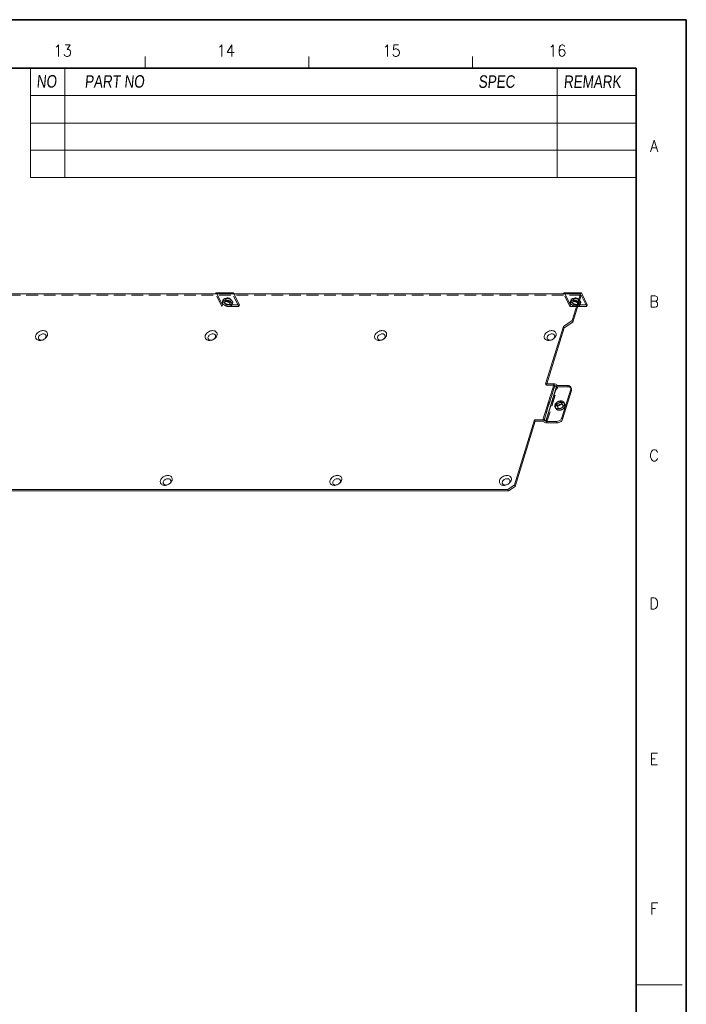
# Model space of a CAD drawing. Header units: millimetres. Extents: x 4497 to 11741, y 5958 to 12619.
# Tile 138 of 256: x 6965 to 7255, y 8010 to 8438. Entities that reach past the tile are written whole.
import ezdxf
from ezdxf.enums import TextEntityAlignment as Align

# ---------------------------------------------------------------- set-up
doc = ezdxf.new("R2010")
doc.units = ezdxf.units.MM
doc.header["$LTSCALE"] = 0.8
doc.linetypes.add('HIDDEN', pattern=[9.525, 6.35, -3.175])
doc.layers.get('0').update_dxf_attribs({"linetype": 'CONTINUOUS', "lineweight": 0})
doc.layers.add('3', color=5, linetype='HIDDEN', lineweight=0)
doc.styles.get("Standard").update_dxf_attribs({"font": 'romans.shx', "width": 0.8, "oblique": 5, "bigfont": 'whgtxt.shx'})

msp = doc.modelspace()

# ---------------------------------------------------------------- linework, layer by layer
at = {"color": 7, "linetype": 'Continuous'}
for p, q in [((7019.768, 8417.228), (7019.768, 8422.208)), ((7090.988, 8417.228), (7090.988, 8422.208)), ((7162.209, 8417.228), (7162.209, 8422.208)), ((7162.209, 8417.228), (7162.209, 8422.208)), ((7233.429, 8018.294), (7253.351, 8018.294))]:
    msp.add_line(p, q, dxfattribs=at)
at = {"color": 7, "linetype": 'Continuous', "lineweight": 35}
for p in [(6093.902, 8417.228), (7233.429, 7619.36)]:
    msp.add_line(p, (7233.429, 8417.228), dxfattribs=at)
at = {"color": 7}
for p, q in [((6969.964, 8417.228), (6969.964, 8369.625)), ((6984.905, 8417.228), (6984.905, 8369.625)), ((7199.064, 8417.228), (7199.064, 8369.625)), ((6969.964, 8405.275), (7233.429, 8405.275)), ((6969.964, 8393.322), (7233.429, 8393.322)), ((6969.964, 8381.579), (7233.429, 8381.579)), ((6969.964, 8369.625), (7233.429, 8369.625))]:
    msp.add_line(p, q, dxfattribs=at)
at = {"linetype": 'Continuous'}
for p, q in [((6902.157, 8319.012), (7209.146, 8319.012)), ((7050.752, 8319.39), (7058.121, 8319.39)), ((7058.363, 8319.173), (7058.442, 8319.012)), ((7202.083, 8319.39), (7209.451, 8319.39)), ((7209.146, 8319.012), (7205.539, 8307.34)), ((7205.844, 8306.718), (7209.451, 8318.39)), ((7209.451, 8318.39), (7211.892, 8313.417)), ((7209.693, 8319.173), (7212.134, 8314.201)), ((7211.892, 8313.417), (7207.914, 8313.417)), ((7208.969, 8314.222), (7209.211, 8315.005)), ((7211.892, 8313.417), (7212.134, 8314.201)), ((7194.003, 8279.845), (7201.701, 8304.755)), ((7205.539, 8307.34), (7201.701, 8304.755)), ((7201.701, 8304.755), (7202.006, 8304.134)), ((7205.844, 8306.718), (7202.006, 8304.134)), ((7205.539, 8307.34), (7205.844, 8306.718)), ((7194.5, 8279.845), (7202.006, 8304.134)), ((7192.846, 8264.179), (7197.688, 8279.845)), ((7197.688, 8279.845), (7194.003, 8279.845)), ((7194.072, 8263.557), (7198.914, 8279.224)), ((7194.133, 8263.433), (7198.975, 8279.099)), ((7198.975, 8279.099), (7198.914, 8279.224)), ((7203.58, 8279.099), (7198.975, 8279.099)), ((7201.065, 8265), (7204.938, 8277.533)), ((7201.37, 8264.378), (7205.243, 8276.911)), ((7204.891, 8278.414), (7205.196, 8277.792)), ((7204.938, 8277.533), (7205.243, 8276.911)), ((7180.399, 8235.822), (7189.162, 8264.179)), ((7180.704, 8235.201), (7189.467, 8263.557)), ((7189.162, 8264.179), (7192.846, 8264.179)), ((7189.467, 8263.557), (7189.162, 8264.179)), ((7189.467, 8263.557), (7193.151, 8263.557)), ((7193.151, 8263.557), (7193.212, 8263.433)), ((7194.133, 8263.433), (7194.072, 8263.557)), ((7198.739, 8263.433), (7194.133, 8263.433)), ((7194.438, 8262.811), (7199.044, 8262.811)), ((7199.044, 8262.811), (7198.739, 8263.433)), ((7201.37, 8264.378), (7201.065, 8265)), ((6878.147, 8233.864), (7177.491, 8233.864)), ((6878.452, 8233.242), (7177.796, 8233.242)), ((7177.491, 8233.864), (7180.399, 8235.822)), ((7177.796, 8233.242), (7177.491, 8233.864)), ((7180.704, 8235.201), (7177.796, 8233.242)), ((7180.704, 8235.201), (7180.399, 8235.822))]:
    msp.add_line(p, q, dxfattribs=at)
at = {"color": 7, "linetype": 'Continuous', "lineweight": 35}
msp.add_lwpolyline([(7255.176, 8438.294), (6067.176, 8438.294), (6067.176, 7598.294), (7255.176, 7598.294)], close=True, dxfattribs=at)
at = {"linetype": 'Continuous'}
msp.add_arc((7199.186, 8265.648), 1.993, 325.35695, 328.88668, dxfattribs=at)
for points, knots in [([(7050.752, 8319.39), (7050.687, 8319.39), (7050.583, 8319.309), (7050.502, 8319.164), (7050.464, 8319.066), (7050.447, 8319.012)], [0, 0, 0, 0, 0.3868557, 0.6646856, 1, 1, 1, 1]), ([(7057.816, 8319.012), (7057.833, 8319.066), (7057.87, 8319.164), (7057.952, 8319.309), (7058.055, 8319.39), (7058.121, 8319.39)], [0, 0, 0, 0, 0.3353144, 0.6131443, 1, 1, 1, 1]), ([(7058.121, 8319.39), (7058.152, 8319.39), (7058.197, 8319.375), (7058.233, 8319.348), (7058.242, 8319.341)], [0, 0, 0, 0, 0.722678, 1, 1, 1, 1]), ([(7058.242, 8319.341), (7058.253, 8319.331), (7058.303, 8319.282), (7058.339, 8319.222), (7058.363, 8319.173)], [0, 0, 0, 0, 0.2177115, 1, 1, 1, 1]), ([(7202.082, 8319.39), (7202.017, 8319.39), (7201.913, 8319.309), (7201.832, 8319.164), (7201.794, 8319.066), (7201.778, 8319.012)], [0, 0, 0, 0, 0.3868557, 0.6646856, 1, 1, 1, 1]), ([(7209.451, 8319.39), (7209.385, 8319.39), (7209.282, 8319.309), (7209.2, 8319.164), (7209.163, 8319.066), (7209.146, 8319.012)], [0, 0, 0, 0, 0.3868557, 0.6646856, 1, 1, 1, 1]), ([(7209.693, 8319.173), (7209.678, 8319.205), (7209.625, 8319.3), (7209.526, 8319.39), (7209.451, 8319.39)], [0, 0, 0, 0, 0.3225029, 1, 1, 1, 1]), ([(7208.969, 8314.223), (7208.943, 8314.137), (7208.853, 8313.968), (7208.537, 8313.684), (7208.209, 8313.579), (7207.981, 8313.54)], [0, 0, 0, 0, 0.2144318, 0.4466473, 1, 1, 1, 1]), ([(7208.522, 8315.358), (7208.562, 8315.32), (7208.705, 8315.174), (7208.828, 8315.006), (7208.893, 8314.872)], [0, 0, 0, 0, 0.2696488, 1, 1, 1, 1]), ([(7208.761, 8316.144), (7208.802, 8316.106), (7208.946, 8315.959), (7209.069, 8315.79), (7209.135, 8315.655)], [0, 0, 0, 0, 0.2695916, 1, 1, 1, 1]), ([(7208.893, 8314.872), (7208.945, 8314.767), (7209.016, 8314.552), (7209, 8314.324), (7208.969, 8314.223)], [0, 0, 0, 0, 0.5252062, 1, 1, 1, 1]), ([(7209.135, 8315.655), (7209.187, 8315.55), (7209.259, 8315.335), (7209.242, 8315.106), (7209.211, 8315.006)], [0, 0, 0, 0, 0.5255436, 1, 1, 1, 1]), ([(6976.297, 8299.454), (6975.861, 8299.117), (6975.09, 8298.757), (6974.03, 8298.653), (6973.304, 8298.771), (6972.701, 8299.086), (6972.288, 8299.581), (6972.125, 8300.204), (6972.188, 8300.631), (6972.252, 8300.838)], [0, 0, 0, 0, 0.2898785, 0.4285996, 0.5561561, 0.6716073, 0.7787468, 0.8855405, 1, 1, 1, 1]), ([(6972.252, 8300.838), (6972.443, 8301.459), (6973.179, 8302.285), (6974.249, 8302.797), (6974.935, 8302.963), (6975.591, 8303.019), (6976.354, 8302.902), (6977.092, 8302.425), (6977.458, 8301.658), (6977.399, 8301.102), (6977.318, 8300.838)], [0, 0, 0, 0, 0.2626403, 0.4073912, 0.4785517, 0.5471619, 0.673045, 0.7840423, 0.8884658, 1, 1, 1, 1]), ([(6973.478, 8300.217), (6973.6, 8300.611), (6974.068, 8301.137), (6974.845, 8301.51), (6975.491, 8301.622), (6976.088, 8301.53), (6976.558, 8301.227), (6976.791, 8300.738), (6976.753, 8300.384), (6976.702, 8300.217)], [0, 0, 0, 0, 0.2627513, 0.4075571, 0.5469773, 0.6729126, 0.7839527, 0.8884339, 1, 1, 1, 1]), ([(6977.318, 8300.838), (6977.296, 8300.769), (6977.191, 8300.484), (6977.031, 8300.221), (6976.889, 8300.038)], [0, 0, 0, 0, 0.238565, 1, 1, 1, 1]), ([(7050.028, 8299.454), (7049.592, 8299.117), (7048.821, 8298.757), (7047.761, 8298.653), (7047.035, 8298.771), (7046.432, 8299.086), (7046.019, 8299.581), (7045.856, 8300.204), (7045.918, 8300.631), (7045.983, 8300.838)], [0, 0, 0, 0, 0.2898785, 0.4285996, 0.5561561, 0.6716073, 0.7787468, 0.8855405, 1, 1, 1, 1]), ([(7045.983, 8300.838), (7046.174, 8301.459), (7046.91, 8302.285), (7047.98, 8302.797), (7048.666, 8302.963), (7049.322, 8303.019), (7050.085, 8302.902), (7050.823, 8302.425), (7051.189, 8301.658), (7051.13, 8301.102), (7051.049, 8300.838)], [0, 0, 0, 0, 0.2626403, 0.4073912, 0.4785517, 0.5471619, 0.673045, 0.7840423, 0.8884658, 1, 1, 1, 1]), ([(7047.209, 8300.217), (7047.331, 8300.611), (7047.799, 8301.137), (7048.576, 8301.51), (7049.222, 8301.622), (7049.819, 8301.53), (7050.289, 8301.227), (7050.522, 8300.738), (7050.484, 8300.384), (7050.433, 8300.217)], [0, 0, 0, 0, 0.2627513, 0.4075571, 0.5469773, 0.6729126, 0.7839527, 0.8884339, 1, 1, 1, 1]), ([(7051.049, 8300.838), (7051.027, 8300.769), (7050.922, 8300.484), (7050.762, 8300.221), (7050.62, 8300.038)], [0, 0, 0, 0, 0.238565, 1, 1, 1, 1]), ([(7123.759, 8299.454), (7123.323, 8299.117), (7122.552, 8298.757), (7121.492, 8298.653), (7120.766, 8298.771), (7120.163, 8299.086), (7119.75, 8299.581), (7119.587, 8300.204), (7119.649, 8300.631), (7119.714, 8300.838)], [0, 0, 0, 0, 0.2898785, 0.4285996, 0.5561561, 0.6716073, 0.7787468, 0.8855405, 1, 1, 1, 1]), ([(7119.714, 8300.838), (7119.905, 8301.459), (7120.64, 8302.285), (7121.711, 8302.797), (7122.397, 8302.963), (7123.053, 8303.019), (7123.816, 8302.902), (7124.554, 8302.425), (7124.92, 8301.658), (7124.861, 8301.102), (7124.779, 8300.838)], [0, 0, 0, 0, 0.2626403, 0.4073912, 0.4785517, 0.5471619, 0.673045, 0.7840423, 0.8884658, 1, 1, 1, 1]), ([(7120.94, 8300.217), (7121.062, 8300.611), (7121.53, 8301.137), (7122.307, 8301.51), (7122.953, 8301.622), (7123.55, 8301.53), (7124.02, 8301.227), (7124.253, 8300.738), (7124.215, 8300.384), (7124.163, 8300.217)], [0, 0, 0, 0, 0.2627513, 0.4075571, 0.5469773, 0.6729126, 0.7839527, 0.8884339, 1, 1, 1, 1]), ([(7124.779, 8300.838), (7124.758, 8300.769), (7124.653, 8300.484), (7124.493, 8300.221), (7124.351, 8300.038)], [0, 0, 0, 0, 0.238565, 1, 1, 1, 1]), ([(7197.49, 8299.454), (7197.054, 8299.117), (7196.283, 8298.757), (7195.223, 8298.653), (7194.497, 8298.771), (7193.894, 8299.086), (7193.481, 8299.581), (7193.318, 8300.204), (7193.38, 8300.631), (7193.445, 8300.838)], [0, 0, 0, 0, 0.2898785, 0.4285996, 0.5561561, 0.6716073, 0.7787468, 0.8855405, 1, 1, 1, 1]), ([(7193.445, 8300.838), (7193.636, 8301.459), (7194.371, 8302.285), (7195.441, 8302.797), (7196.128, 8302.963), (7196.784, 8303.019), (7197.547, 8302.902), (7198.284, 8302.425), (7198.651, 8301.658), (7198.592, 8301.102), (7198.51, 8300.838)], [0, 0, 0, 0, 0.2626403, 0.4073912, 0.4785517, 0.5471619, 0.673045, 0.7840423, 0.8884658, 1, 1, 1, 1]), ([(7194.671, 8300.217), (7194.793, 8300.611), (7195.261, 8301.137), (7196.038, 8301.51), (7196.684, 8301.622), (7197.281, 8301.53), (7197.751, 8301.227), (7197.984, 8300.738), (7197.946, 8300.384), (7197.894, 8300.217)], [0, 0, 0, 0, 0.2627513, 0.4075571, 0.5469773, 0.6729126, 0.7839527, 0.8884339, 1, 1, 1, 1]), ([(7198.51, 8300.838), (7198.489, 8300.769), (7198.384, 8300.484), (7198.224, 8300.221), (7198.082, 8300.038)], [0, 0, 0, 0, 0.238565, 1, 1, 1, 1]), ([(6976.702, 8300.217), (6976.58, 8299.822), (6976.112, 8299.297), (6975.334, 8298.924), (6974.688, 8298.812), (6974.091, 8298.904), (6973.622, 8299.207), (6973.389, 8299.696), (6973.426, 8300.049), (6973.478, 8300.217)], [0, 0, 0, 0, 0.2627513, 0.4075571, 0.5469773, 0.6729126, 0.7839527, 0.8884339, 1, 1, 1, 1]), ([(6976.889, 8300.038), (6976.847, 8299.985), (6976.669, 8299.772), (6976.463, 8299.582), (6976.297, 8299.454)], [0, 0, 0, 0, 0.2441529, 1, 1, 1, 1]), ([(7050.433, 8300.217), (7050.311, 8299.822), (7049.843, 8299.297), (7049.065, 8298.924), (7048.419, 8298.812), (7047.822, 8298.904), (7047.352, 8299.207), (7047.12, 8299.696), (7047.157, 8300.049), (7047.209, 8300.217)], [0, 0, 0, 0, 0.2627513, 0.4075571, 0.5469773, 0.6729126, 0.7839527, 0.8884339, 1, 1, 1, 1]), ([(7050.62, 8300.038), (7050.578, 8299.985), (7050.4, 8299.772), (7050.194, 8299.582), (7050.028, 8299.454)], [0, 0, 0, 0, 0.2441529, 1, 1, 1, 1]), ([(7124.163, 8300.217), (7124.042, 8299.822), (7123.574, 8299.297), (7122.796, 8298.924), (7122.15, 8298.812), (7121.553, 8298.904), (7121.083, 8299.207), (7120.851, 8299.696), (7120.888, 8300.049), (7120.94, 8300.217)], [0, 0, 0, 0, 0.2627513, 0.4075571, 0.5469773, 0.6729126, 0.7839527, 0.8884339, 1, 1, 1, 1]), ([(7124.351, 8300.038), (7124.309, 8299.985), (7124.131, 8299.772), (7123.925, 8299.582), (7123.759, 8299.454)], [0, 0, 0, 0, 0.2441529, 1, 1, 1, 1]), ([(7197.894, 8300.217), (7197.772, 8299.822), (7197.304, 8299.297), (7196.527, 8298.924), (7195.881, 8298.812), (7195.284, 8298.904), (7194.814, 8299.207), (7194.582, 8299.696), (7194.619, 8300.049), (7194.671, 8300.217)], [0, 0, 0, 0, 0.2627513, 0.4075571, 0.5469773, 0.6729126, 0.7839527, 0.8884339, 1, 1, 1, 1]), ([(7198.082, 8300.038), (7198.04, 8299.985), (7197.862, 8299.772), (7197.656, 8299.582), (7197.49, 8299.454)], [0, 0, 0, 0, 0.2441529, 1, 1, 1, 1]), ([(7197.688, 8279.845), (7197.942, 8279.845), (7198.41, 8279.727), (7198.818, 8279.42), (7198.914, 8279.224)], [0, 0, 0, 0, 0.5380204, 1, 1, 1, 1]), ([(7204.891, 8278.414), (7204.839, 8278.52), (7204.694, 8278.719), (7204.268, 8279.021), (7203.855, 8279.099), (7203.58, 8279.099)], [0, 0, 0, 0, 0.2277301, 0.4667818, 1, 1, 1, 1]), ([(7204.938, 8277.533), (7204.95, 8277.573), (7204.992, 8277.731), (7205.006, 8277.896), (7204.997, 8278.017)], [0, 0, 0, 0, 0.2590634, 1, 1, 1, 1]), ([(7205.302, 8277.395), (7205.305, 8277.356), (7205.309, 8277.193), (7205.28, 8277.029), (7205.243, 8276.911)], [0, 0, 0, 0, 0.2423343, 1, 1, 1, 1]), ([(7198.672, 8271.266), (7198.645, 8271.177), (7198.618, 8270.995), (7198.662, 8270.815), (7198.701, 8270.737)], [0, 0, 0, 0, 0.5169936, 1, 1, 1, 1]), ([(7200.855, 8271.795), (7200.814, 8271.878), (7200.688, 8272.032), (7200.412, 8272.173), (7200.08, 8272.222), (7199.597, 8272.161), (7199.046, 8271.885), (7198.739, 8271.483), (7198.672, 8271.266)], [0, 0, 0, 0, 0.1026139, 0.2135102, 0.3365319, 0.470448, 0.7481532, 1, 1, 1, 1]), ([(7198.701, 8270.737), (7198.741, 8270.654), (7198.867, 8270.5), (7199.143, 8270.359), (7199.476, 8270.31), (7199.958, 8270.371), (7200.509, 8270.647), (7200.816, 8271.049), (7200.883, 8271.266)], [0, 0, 0, 0, 0.1026139, 0.2135102, 0.3365319, 0.470448, 0.7481532, 1, 1, 1, 1]), ([(7199.443, 8270.337), (7199.499, 8270.413), (7199.761, 8270.702), (7200.135, 8270.886), (7200.425, 8270.939)], [0, 0, 0, 0, 0.2430562, 1, 1, 1, 1]), ([(7200.883, 8271.266), (7200.91, 8271.355), (7200.938, 8271.537), (7200.893, 8271.717), (7200.855, 8271.795)], [0, 0, 0, 0, 0.5169936, 1, 1, 1, 1]), ([(7194.072, 8263.557), (7193.976, 8263.753), (7193.569, 8264.06), (7193.1, 8264.179), (7192.846, 8264.179)], [0, 0, 0, 0, 0.4619796, 1, 1, 1, 1]), ([(7193.212, 8263.433), (7193.308, 8263.237), (7193.716, 8262.93), (7194.184, 8262.811), (7194.438, 8262.811)], [0, 0, 0, 0, 0.4619796, 1, 1, 1, 1]), ([(7198.739, 8263.433), (7199.143, 8263.433), (7199.951, 8263.651), (7200.598, 8264.186), (7200.825, 8264.515)], [0, 0, 0, 0, 0.5022908, 1, 1, 1, 1]), ([(7201.37, 8264.378), (7201.231, 8263.927), (7200.529, 8263.133), (7199.549, 8262.811), (7199.044, 8262.811)], [0, 0, 0, 0, 0.4830204, 1, 1, 1, 1]), ([(7200.892, 8264.618), (7200.91, 8264.649), (7200.979, 8264.771), (7201.034, 8264.9), (7201.065, 8265)], [0, 0, 0, 0, 0.2581009, 1, 1, 1, 1]), ([(7030.542, 8236.396), (7030.105, 8236.059), (7029.335, 8235.699), (7028.275, 8235.595), (7027.548, 8235.713), (7026.946, 8236.028), (7026.532, 8236.524), (7026.37, 8237.146), (7026.432, 8237.573), (7026.496, 8237.781)], [0, 0, 0, 0, 0.2898785, 0.4285996, 0.5561561, 0.6716073, 0.7787468, 0.8855405, 1, 1, 1, 1]), ([(7026.496, 8237.781), (7026.688, 8238.401), (7027.423, 8239.227), (7028.493, 8239.739), (7029.18, 8239.906), (7029.836, 8239.961), (7030.599, 8239.845), (7031.336, 8239.367), (7031.702, 8238.6), (7031.644, 8238.044), (7031.562, 8237.781)], [0, 0, 0, 0, 0.2626403, 0.4073912, 0.4785517, 0.5471619, 0.673045, 0.7840423, 0.8884658, 1, 1, 1, 1]), ([(7030.946, 8237.159), (7030.824, 8236.764), (7030.356, 8236.239), (7029.579, 8235.866), (7028.933, 8235.754), (7028.336, 8235.846), (7027.866, 8236.149), (7027.633, 8236.638), (7027.671, 8236.992), (7027.722, 8237.159)], [0, 0, 0, 0, 0.2627513, 0.4075571, 0.5469773, 0.6729126, 0.7839527, 0.8884339, 1, 1, 1, 1]), ([(7027.722, 8237.159), (7027.844, 8237.554), (7028.312, 8238.079), (7029.09, 8238.452), (7029.736, 8238.564), (7030.333, 8238.472), (7030.803, 8238.169), (7031.035, 8237.68), (7030.998, 8237.327), (7030.946, 8237.159)], [0, 0, 0, 0, 0.2627513, 0.4075571, 0.5469773, 0.6729126, 0.7839527, 0.8884339, 1, 1, 1, 1]), ([(7031.134, 8236.98), (7031.092, 8236.927), (7030.914, 8236.714), (7030.708, 8236.524), (7030.542, 8236.396)], [0, 0, 0, 0, 0.2441529, 1, 1, 1, 1]), ([(7031.562, 8237.781), (7031.541, 8237.711), (7031.436, 8237.426), (7031.276, 8237.163), (7031.134, 8236.98)], [0, 0, 0, 0, 0.238565, 1, 1, 1, 1]), ([(7104.273, 8236.396), (7103.836, 8236.059), (7103.066, 8235.699), (7102.006, 8235.595), (7101.279, 8235.713), (7100.677, 8236.028), (7100.263, 8236.524), (7100.101, 8237.146), (7100.163, 8237.573), (7100.227, 8237.781)], [0, 0, 0, 0, 0.2898785, 0.4285996, 0.5561561, 0.6716073, 0.7787468, 0.8855405, 1, 1, 1, 1]), ([(7100.227, 8237.781), (7100.419, 8238.401), (7101.154, 8239.227), (7102.224, 8239.739), (7102.911, 8239.906), (7103.566, 8239.961), (7104.33, 8239.845), (7105.067, 8239.367), (7105.433, 8238.6), (7105.375, 8238.044), (7105.293, 8237.781)], [0, 0, 0, 0, 0.2626403, 0.4073912, 0.4785517, 0.5471619, 0.673045, 0.7840423, 0.8884658, 1, 1, 1, 1]), ([(7104.677, 8237.159), (7104.555, 8236.764), (7104.087, 8236.239), (7103.31, 8235.866), (7102.664, 8235.754), (7102.067, 8235.846), (7101.597, 8236.149), (7101.364, 8236.638), (7101.402, 8236.992), (7101.453, 8237.159)], [0, 0, 0, 0, 0.2627513, 0.4075571, 0.5469773, 0.6729126, 0.7839527, 0.8884339, 1, 1, 1, 1]), ([(7101.453, 8237.159), (7101.575, 8237.554), (7102.043, 8238.079), (7102.821, 8238.452), (7103.467, 8238.564), (7104.064, 8238.472), (7104.534, 8238.169), (7104.766, 8237.68), (7104.729, 8237.327), (7104.677, 8237.159)], [0, 0, 0, 0, 0.2627513, 0.4075571, 0.5469773, 0.6729126, 0.7839527, 0.8884339, 1, 1, 1, 1]), ([(7104.865, 8236.98), (7104.823, 8236.927), (7104.645, 8236.714), (7104.439, 8236.524), (7104.273, 8236.396)], [0, 0, 0, 0, 0.2441529, 1, 1, 1, 1]), ([(7105.293, 8237.781), (7105.272, 8237.711), (7105.167, 8237.426), (7105.007, 8237.163), (7104.865, 8236.98)], [0, 0, 0, 0, 0.238565, 1, 1, 1, 1]), ([(7178.004, 8236.396), (7177.567, 8236.059), (7176.797, 8235.699), (7175.737, 8235.595), (7175.01, 8235.713), (7174.408, 8236.028), (7173.994, 8236.524), (7173.831, 8237.146), (7173.894, 8237.573), (7173.958, 8237.781)], [0, 0, 0, 0, 0.2898785, 0.4285996, 0.5561561, 0.6716073, 0.7787468, 0.8855405, 1, 1, 1, 1]), ([(7173.958, 8237.781), (7174.15, 8238.401), (7174.885, 8239.227), (7175.955, 8239.739), (7176.642, 8239.906), (7177.297, 8239.961), (7178.061, 8239.845), (7178.798, 8239.367), (7179.164, 8238.6), (7179.105, 8238.044), (7179.024, 8237.781)], [0, 0, 0, 0, 0.2626403, 0.4073912, 0.4785517, 0.5471619, 0.673045, 0.7840423, 0.8884658, 1, 1, 1, 1]), ([(7178.408, 8237.159), (7178.286, 8236.764), (7177.818, 8236.239), (7177.041, 8235.866), (7176.395, 8235.754), (7175.797, 8235.846), (7175.328, 8236.149), (7175.095, 8236.638), (7175.133, 8236.992), (7175.184, 8237.159)], [0, 0, 0, 0, 0.2627513, 0.4075571, 0.5469773, 0.6729126, 0.7839527, 0.8884339, 1, 1, 1, 1]), ([(7175.184, 8237.159), (7175.306, 8237.554), (7175.774, 8238.079), (7176.552, 8238.452), (7177.198, 8238.564), (7177.795, 8238.472), (7178.264, 8238.169), (7178.497, 8237.68), (7178.46, 8237.327), (7178.408, 8237.159)], [0, 0, 0, 0, 0.2627513, 0.4075571, 0.5469773, 0.6729126, 0.7839527, 0.8884339, 1, 1, 1, 1]), ([(7178.596, 8236.98), (7178.554, 8236.927), (7178.376, 8236.714), (7178.17, 8236.524), (7178.004, 8236.396)], [0, 0, 0, 0, 0.2441529, 1, 1, 1, 1]), ([(7179.024, 8237.781), (7179.003, 8237.711), (7178.898, 8237.426), (7178.738, 8237.163), (7178.596, 8236.98)], [0, 0, 0, 0, 0.238565, 1, 1, 1, 1])]:
    msp.add_open_spline(points, degree=3, knots=knots, dxfattribs=at)
for points in [[(7204.997, 8278.017), (7204.988, 8278.154), (7204.952, 8278.291), (7204.891, 8278.414)], [(7205.196, 8277.793), (7205.257, 8277.67), (7205.293, 8277.532), (7205.302, 8277.395)], [(7200.425, 8270.939), (7200.52, 8270.957), (7200.617, 8270.965), (7200.714, 8270.962)]]:
    msp.add_open_spline(points, degree=3, dxfattribs=at)
at = {"layer": '3'}
for p, q in [((7209.451, 8318.39), (6902.462, 8318.39)), ((7053.193, 8313.417), (7050.447, 8319.012)), ((7053.435, 8314.201), (7050.994, 8319.173)), ((7050.994, 8319.173), (7058.363, 8319.173)), ((7060.561, 8313.417), (7057.816, 8319.012)), ((7058.442, 8319.012), (7060.803, 8314.201)), ((7204.523, 8313.417), (7201.778, 8319.012)), ((7202.325, 8319.173), (7209.693, 8319.173)), ((7204.765, 8314.201), (7202.325, 8319.173)), ((7053.193, 8313.417), (7053.435, 8314.201)), ((7060.561, 8313.417), (7053.193, 8313.417)), ((7053.435, 8315.521), (7053.677, 8316.305)), ((7060.803, 8314.201), (7053.435, 8314.201)), ((7054.39, 8315.226), (7054.874, 8316.793)), ((7056.683, 8314.517), (7057.167, 8316.084)), ((7057.639, 8314.222), (7057.881, 8315.005)), ((7060.561, 8313.417), (7060.803, 8314.201)), ((7204.523, 8313.417), (7204.765, 8314.201)), ((7207.914, 8313.417), (7204.523, 8313.417)), ((7204.765, 8315.521), (7205.007, 8316.305)), ((7212.134, 8314.201), (7204.765, 8314.201)), ((7205.721, 8315.226), (7206.205, 8316.793)), ((7208.014, 8314.517), (7208.498, 8316.084)), ((7197.993, 8279.224), (7193.151, 8263.557)), ((7193.212, 8263.433), (7198.054, 8279.099)), ((7194.308, 8279.224), (7194.003, 8279.845)), ((7194.308, 8279.224), (7194.5, 8279.845)), ((7197.993, 8279.224), (7194.308, 8279.224)), ((7197.993, 8279.224), (7198.054, 8279.099)), ((7203.58, 8279.099), (7203.885, 8278.478)), ((7194.438, 8262.811), (7199.28, 8278.478)), ((7199.28, 8278.478), (7203.885, 8278.478)), ((7199.311, 8269.494), (7198.7, 8270.737)), ((7201.465, 8270.552), (7200.855, 8271.795)), ((7202.363, 8270.992), (7202.058, 8271.614)), ((7198.413, 8269.054), (7198.108, 8269.675))]:
    msp.add_line(p, q, dxfattribs=at)
for centre in [(7055.093, 8314.367), (7206.424, 8314.367)]:
    msp.add_arc(centre, 2.655, 94.03215, 94.88524, dxfattribs=at)
for points, knots in [([(7050.994, 8319.173), (7050.979, 8319.205), (7050.927, 8319.3), (7050.827, 8319.39), (7050.752, 8319.39)], [0, 0, 0, 0, 0.3225029, 1, 1, 1, 1]), ([(7202.325, 8319.173), (7202.309, 8319.205), (7202.257, 8319.3), (7202.157, 8319.39), (7202.082, 8319.39)], [0, 0, 0, 0, 0.3225029, 1, 1, 1, 1]), ([(7053.51, 8314.872), (7053.459, 8314.976), (7053.388, 8315.191), (7053.404, 8315.42), (7053.434, 8315.52)], [0, 0, 0, 0, 0.5252062, 1, 1, 1, 1]), ([(7053.434, 8315.52), (7053.476, 8315.656), (7053.664, 8315.924), (7054.13, 8316.161), (7054.725, 8316.261), (7055.632, 8316.202), (7056.525, 8315.886), (7057.23, 8315.359), (7057.482, 8315.037), (7057.563, 8314.872)], [0, 0, 0, 0, 0.088012, 0.1916997, 0.3161838, 0.4575266, 0.7521234, 0.8859494, 1, 1, 1, 1]), ([(7057.639, 8314.223), (7057.597, 8314.087), (7057.409, 8313.819), (7056.944, 8313.582), (7056.349, 8313.483), (7055.442, 8313.541), (7054.549, 8313.857), (7053.844, 8314.385), (7053.591, 8314.706), (7053.51, 8314.872)], [0, 0, 0, 0, 0.088012, 0.1916997, 0.3161838, 0.4575266, 0.7521234, 0.8859494, 1, 1, 1, 1]), ([(7053.752, 8315.655), (7053.701, 8315.76), (7053.629, 8315.975), (7053.646, 8316.204), (7053.677, 8316.304)], [0, 0, 0, 0, 0.5255436, 1, 1, 1, 1]), ([(7053.677, 8316.304), (7053.707, 8316.401), (7053.816, 8316.593), (7054.088, 8316.808), (7054.45, 8316.954), (7054.722, 8317), (7054.867, 8317.012)], [0, 0, 0, 0, 0.20803, 0.4375359, 0.7008165, 1, 1, 1, 1]), ([(7057.881, 8315.006), (7057.839, 8314.87), (7057.651, 8314.602), (7057.185, 8314.365), (7056.59, 8314.266), (7055.683, 8314.324), (7054.79, 8314.641), (7054.086, 8315.168), (7053.834, 8315.49), (7053.752, 8315.655)], [0, 0, 0, 0, 0.0880249, 0.1917319, 0.3162249, 0.4575704, 0.7521703, 0.8859352, 1, 1, 1, 1]), ([(7054.39, 8315.225), (7054.382, 8315.198), (7054.359, 8315.079), (7054.391, 8314.954), (7054.431, 8314.872)], [0, 0, 0, 0, 0.2361351, 1, 1, 1, 1]), ([(7056.642, 8314.872), (7056.547, 8315.066), (7056.163, 8315.395), (7055.589, 8315.597), (7055.094, 8315.629), (7054.769, 8315.575), (7054.515, 8315.446), (7054.413, 8315.299), (7054.39, 8315.225)], [0, 0, 0, 0, 0.2461385, 0.5414176, 0.6830892, 0.8078299, 0.9117591, 1, 1, 1, 1]), ([(7054.431, 8314.872), (7054.527, 8314.678), (7054.91, 8314.348), (7055.484, 8314.146), (7055.98, 8314.114), (7056.304, 8314.168), (7056.558, 8314.298), (7056.661, 8314.444), (7056.684, 8314.518)], [0, 0, 0, 0, 0.2461385, 0.5414176, 0.6830892, 0.8078299, 0.9117591, 1, 1, 1, 1]), ([(7054.916, 8316.438), (7054.901, 8316.468), (7054.856, 8316.579), (7054.848, 8316.708), (7054.874, 8316.792)], [0, 0, 0, 0, 0.2732026, 1, 1, 1, 1]), ([(7054.874, 8316.792), (7054.897, 8316.866), (7054.999, 8317.012), (7055.254, 8317.142), (7055.578, 8317.196), (7056.074, 8317.164), (7056.648, 8316.962), (7057.031, 8316.632), (7057.126, 8316.438)], [0, 0, 0, 0, 0.0882193, 0.1921512, 0.3169285, 0.4586041, 0.7538947, 1, 1, 1, 1]), ([(7054.907, 8317.016), (7055.245, 8317.039), (7055.943, 8316.964), (7056.595, 8316.71), (7056.9, 8316.534)], [0, 0, 0, 0, 0.4910752, 1, 1, 1, 1]), ([(7057.168, 8316.085), (7057.145, 8316.011), (7057.042, 8315.864), (7056.788, 8315.735), (7056.464, 8315.681), (7055.968, 8315.713), (7055.394, 8315.915), (7055.011, 8316.244), (7054.916, 8316.438)], [0, 0, 0, 0, 0.0882193, 0.1921512, 0.3169285, 0.4586041, 0.7538947, 1, 1, 1, 1]), ([(7056.684, 8314.518), (7056.692, 8314.545), (7056.714, 8314.664), (7056.683, 8314.789), (7056.642, 8314.872)], [0, 0, 0, 0, 0.2361351, 1, 1, 1, 1]), ([(7056.9, 8316.534), (7057.003, 8316.475), (7057.356, 8316.245), (7057.671, 8315.929), (7057.805, 8315.655)], [0, 0, 0, 0, 0.2804941, 1, 1, 1, 1]), ([(7057.126, 8316.438), (7057.141, 8316.409), (7057.186, 8316.298), (7057.193, 8316.168), (7057.168, 8316.085)], [0, 0, 0, 0, 0.2732026, 1, 1, 1, 1]), ([(7057.563, 8314.872), (7057.614, 8314.767), (7057.686, 8314.552), (7057.67, 8314.324), (7057.639, 8314.223)], [0, 0, 0, 0, 0.5252062, 1, 1, 1, 1]), ([(7057.805, 8315.655), (7057.857, 8315.55), (7057.928, 8315.335), (7057.912, 8315.106), (7057.881, 8315.006)], [0, 0, 0, 0, 0.5255436, 1, 1, 1, 1]), ([(7204.841, 8314.872), (7204.789, 8314.976), (7204.718, 8315.191), (7204.734, 8315.42), (7204.765, 8315.52)], [0, 0, 0, 0, 0.5252062, 1, 1, 1, 1]), ([(7204.765, 8315.52), (7204.801, 8315.637), (7204.946, 8315.867), (7205.312, 8316.099), (7205.79, 8316.229), (7206.555, 8316.262), (7207.531, 8316.037), (7208.24, 8315.626), (7208.522, 8315.358)], [0, 0, 0, 0, 0.0864144, 0.1849335, 0.3009907, 0.4335493, 0.7244442, 1, 1, 1, 1]), ([(7207.981, 8313.54), (7207.684, 8313.489), (7207.045, 8313.501), (7206.134, 8313.758), (7205.35, 8314.206), (7204.954, 8314.64), (7204.841, 8314.872)], [0, 0, 0, 0, 0.2517292, 0.5251976, 0.7844626, 1, 1, 1, 1]), ([(7205.083, 8315.655), (7205.031, 8315.76), (7204.96, 8315.975), (7204.976, 8316.204), (7205.007, 8316.304)], [0, 0, 0, 0, 0.5255436, 1, 1, 1, 1]), ([(7205.007, 8316.304), (7205.037, 8316.401), (7205.146, 8316.593), (7205.419, 8316.808), (7205.78, 8316.954), (7206.052, 8317), (7206.198, 8317.012)], [0, 0, 0, 0, 0.20803, 0.4375359, 0.7008165, 1, 1, 1, 1]), ([(7209.211, 8315.006), (7209.169, 8314.87), (7208.981, 8314.602), (7208.515, 8314.365), (7207.92, 8314.266), (7207.013, 8314.324), (7206.121, 8314.641), (7205.416, 8315.168), (7205.164, 8315.49), (7205.083, 8315.655)], [0, 0, 0, 0, 0.0880249, 0.1917319, 0.3162249, 0.4575704, 0.7521703, 0.8859352, 1, 1, 1, 1]), ([(7205.72, 8315.225), (7205.712, 8315.198), (7205.689, 8315.079), (7205.721, 8314.954), (7205.762, 8314.872)], [0, 0, 0, 0, 0.2361351, 1, 1, 1, 1]), ([(7207.972, 8314.872), (7207.877, 8315.066), (7207.494, 8315.395), (7206.92, 8315.597), (7206.424, 8315.629), (7206.1, 8315.575), (7205.846, 8315.446), (7205.743, 8315.299), (7205.72, 8315.225)], [0, 0, 0, 0, 0.2461385, 0.5414176, 0.6830892, 0.8078299, 0.9117591, 1, 1, 1, 1]), ([(7205.762, 8314.872), (7205.857, 8314.678), (7206.24, 8314.348), (7206.814, 8314.146), (7207.31, 8314.114), (7207.634, 8314.168), (7207.889, 8314.298), (7207.991, 8314.444), (7208.014, 8314.518)], [0, 0, 0, 0, 0.2461385, 0.5414176, 0.6830892, 0.8078299, 0.9117591, 1, 1, 1, 1]), ([(7206.246, 8316.438), (7206.231, 8316.468), (7206.186, 8316.579), (7206.179, 8316.708), (7206.204, 8316.792)], [0, 0, 0, 0, 0.2732026, 1, 1, 1, 1]), ([(7206.204, 8316.792), (7206.227, 8316.866), (7206.33, 8317.012), (7206.584, 8317.142), (7206.908, 8317.196), (7207.404, 8317.164), (7207.978, 8316.962), (7208.361, 8316.632), (7208.456, 8316.438)], [0, 0, 0, 0, 0.0882193, 0.1921512, 0.3169285, 0.4586041, 0.7538947, 1, 1, 1, 1]), ([(7206.237, 8317.016), (7206.575, 8317.039), (7207.273, 8316.964), (7207.926, 8316.71), (7208.23, 8316.534)], [0, 0, 0, 0, 0.4910752, 1, 1, 1, 1]), ([(7208.498, 8316.085), (7208.475, 8316.011), (7208.373, 8315.864), (7208.119, 8315.735), (7207.794, 8315.681), (7207.298, 8315.713), (7206.724, 8315.915), (7206.341, 8316.244), (7206.246, 8316.438)], [0, 0, 0, 0, 0.0882193, 0.1921512, 0.3169285, 0.4586041, 0.7538947, 1, 1, 1, 1]), ([(7208.014, 8314.518), (7208.022, 8314.545), (7208.045, 8314.664), (7208.013, 8314.789), (7207.972, 8314.872)], [0, 0, 0, 0, 0.2361351, 1, 1, 1, 1]), ([(7208.23, 8316.534), (7208.28, 8316.505), (7208.467, 8316.391), (7208.643, 8316.256), (7208.761, 8316.144)], [0, 0, 0, 0, 0.2609563, 1, 1, 1, 1]), ([(7208.456, 8316.438), (7208.471, 8316.409), (7208.516, 8316.298), (7208.524, 8316.168), (7208.498, 8316.085)], [0, 0, 0, 0, 0.2732026, 1, 1, 1, 1]), ([(7199.28, 8278.478), (7199.026, 8278.478), (7198.557, 8278.596), (7198.15, 8278.903), (7198.054, 8279.099)], [0, 0, 0, 0, 0.5380204, 1, 1, 1, 1]), ([(7203.885, 8278.478), (7204.16, 8278.478), (7204.573, 8278.4), (7204.999, 8278.097), (7205.144, 8277.898), (7205.196, 8277.793)], [0, 0, 0, 0, 0.5332182, 0.7722699, 1, 1, 1, 1]), ([(7198.056, 8270.645), (7198.006, 8270.482), (7197.956, 8270.148), (7198.038, 8269.817), (7198.108, 8269.674)], [0, 0, 0, 0, 0.5172321, 1, 1, 1, 1]), ([(7202.057, 8271.615), (7201.983, 8271.767), (7201.751, 8272.05), (7201.245, 8272.308), (7200.635, 8272.396), (7199.752, 8272.286), (7198.741, 8271.78), (7198.179, 8271.042), (7198.056, 8270.645)], [0, 0, 0, 0, 0.1026356, 0.2135437, 0.3365668, 0.470475, 0.7481908, 1, 1, 1, 1]), ([(7198.108, 8269.674), (7198.183, 8269.522), (7198.415, 8269.239), (7198.92, 8268.981), (7199.53, 8268.893), (7200.414, 8269.003), (7201.425, 8269.509), (7201.986, 8270.247), (7202.109, 8270.645)], [0, 0, 0, 0, 0.1026356, 0.2135437, 0.3365668, 0.470475, 0.7481908, 1, 1, 1, 1]), ([(7202.363, 8270.992), (7202.288, 8271.144), (7202.057, 8271.427), (7201.551, 8271.686), (7200.941, 8271.775), (7200.057, 8271.664), (7199.046, 8271.158), (7198.484, 8270.42), (7198.361, 8270.023)], [0, 0, 0, 0, 0.1026139, 0.2135102, 0.3365319, 0.470448, 0.7481532, 1, 1, 1, 1]), ([(7199.283, 8270.023), (7199.291, 8270.05), (7199.331, 8270.161), (7199.391, 8270.264), (7199.443, 8270.337)], [0, 0, 0, 0, 0.2390741, 1, 1, 1, 1]), ([(7200.917, 8270.939), (7201.035, 8270.915), (7201.257, 8270.829), (7201.418, 8270.649), (7201.466, 8270.551)], [0, 0, 0, 0, 0.5251897, 1, 1, 1, 1]), ([(7201.466, 8270.551), (7201.484, 8270.512), (7201.547, 8270.343), (7201.533, 8270.152), (7201.493, 8270.023)], [0, 0, 0, 0, 0.2412896, 1, 1, 1, 1]), ([(7202.109, 8270.645), (7202.159, 8270.808), (7202.21, 8271.141), (7202.128, 8271.472), (7202.057, 8271.615)], [0, 0, 0, 0, 0.5172321, 1, 1, 1, 1]), ([(7202.414, 8270.023), (7202.464, 8270.186), (7202.514, 8270.519), (7202.433, 8270.849), (7202.363, 8270.992)], [0, 0, 0, 0, 0.5169936, 1, 1, 1, 1]), ([(7198.361, 8270.023), (7198.311, 8269.86), (7198.261, 8269.527), (7198.343, 8269.196), (7198.413, 8269.054)], [0, 0, 0, 0, 0.5169936, 1, 1, 1, 1]), ([(7198.413, 8269.054), (7198.488, 8268.901), (7198.719, 8268.618), (7199.224, 8268.36), (7199.834, 8268.271), (7200.719, 8268.381), (7201.729, 8268.887), (7202.291, 8269.626), (7202.414, 8270.023)], [0, 0, 0, 0, 0.1026139, 0.2135102, 0.3365319, 0.470448, 0.7481532, 1, 1, 1, 1]), ([(7199.31, 8269.495), (7199.291, 8269.534), (7199.229, 8269.703), (7199.243, 8269.893), (7199.283, 8270.023)], [0, 0, 0, 0, 0.2412896, 1, 1, 1, 1]), ([(7201.493, 8270.023), (7201.426, 8269.806), (7201.119, 8269.403), (7200.568, 8269.127), (7200.085, 8269.067), (7199.752, 8269.116), (7199.477, 8269.257), (7199.351, 8269.412), (7199.31, 8269.495)], [0, 0, 0, 0, 0.2519082, 0.5296264, 0.663522, 0.786509, 0.8973961, 1, 1, 1, 1])]:
    msp.add_open_spline(points, degree=3, knots=knots, dxfattribs=at)
msp.add_open_spline([(7200.714, 8270.962), (7200.782, 8270.96), (7200.85, 8270.953), (7200.917, 8270.939)], degree=3, dxfattribs=at)

# ---------------------------------------------------------------- texts
at = {"color": 7, "linetype": 'Continuous', "width": 0.933333}
for s, height, p in [('13', 4.9805, (6983.975, 8424.796)), ('14', 4.9805, (7054.94, 8424.796)), ('15', 4.9805, (7126.997, 8424.796)), ('16', 4.9805, (7199.054, 8424.796)), ('A', 4.98, (7241.154, 8383.309)), ('B', 4.98, (7241.154, 8315.619)), ('C', 4.98, (7241.154, 8248.657)), ('D', 4.98, (7241.154, 8184.243)), ('E', 4.98, (7241.154, 8116.553)), ('F', 4.98, (7241.154, 8051.411))]:
    msp.add_text(s, height=height, dxfattribs=at).set_placement(p, align=Align.MIDDLE_CENTER)
at = {"linetype": 'Continuous', "char_height": 5.45419, "attachment_point": 1}
for s, insert in [('{\\fㅁㅌㅈㅂ|b0|i0|c129|p50;NO}', (6972.542, 8414.185)), ('{\\fㅁㅌㅈㅂ|b0|i0|c129|p50;PART NO}', (6993.498, 8414.15)), ('{\\fㅁㅌㅈㅂ|b0|i0|c129|p50;SPEC}', (7164.71, 8414.091)), ('{\\fㅁㅌㅈㅂ|b0|i0|c129|p50;REMARK}', (7201.794, 8414.032))]:
    msp.add_mtext(s, dxfattribs=dict(at, insert=insert))

doc.saveas('drawing.dxf')
